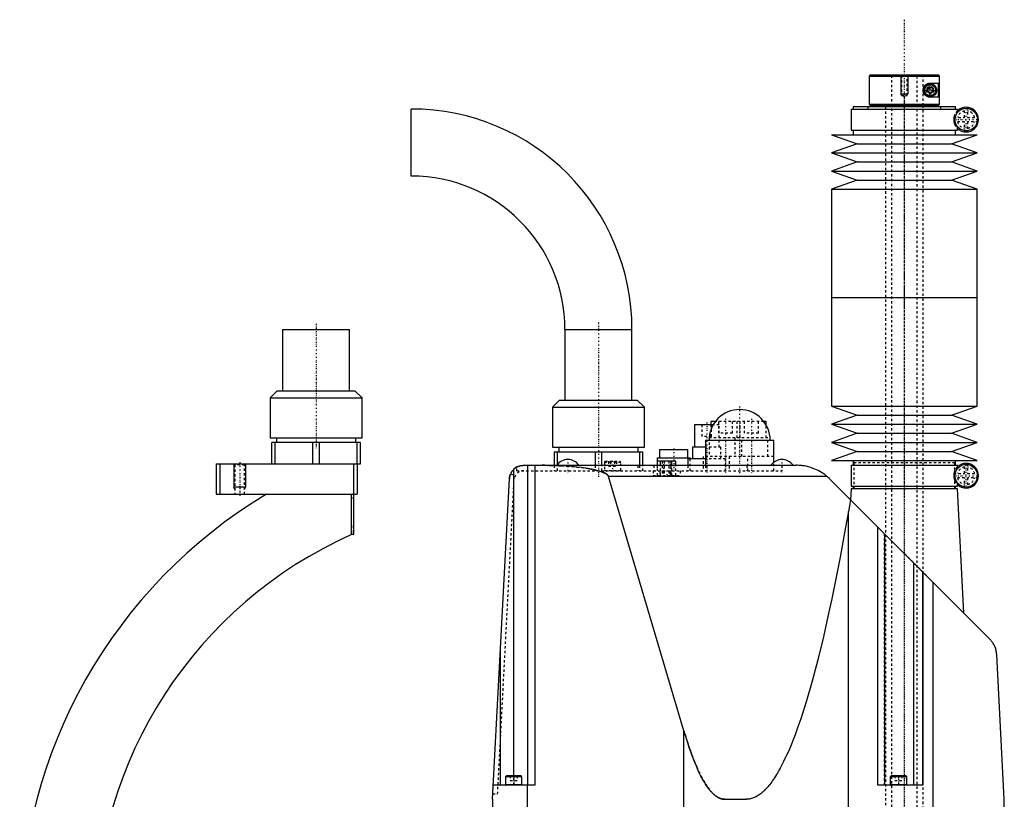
# Model space of a CAD drawing. Extents: x -171 to 292, y -1 to 583.
# Tile 5 of 5: x -126 to 292, y 251 to 583. Entities that reach past the tile are written whole.
import ezdxf

# ---------------------------------------------------------------- set-up
doc = ezdxf.new("R2010")
doc.units = 0
doc.linetypes.add('CENTER', pattern=[1.5, 0.45, -0.5, 0.05, -0.5])
doc.linetypes.add('DASHED', pattern=[2, 1, -1])
for name, color, linetype in [('AM_0', 7, 'CONTINUOUS'), ('AM_10', 7, 'CONTINUOUS'), ('AM_3', 7, 'DASHED'), ('AM_7', 7, 'CENTER')]:
    doc.layers.add(name, color=color, linetype=linetype)

msp = doc.modelspace()

# ---------------------------------------------------------------- linework, layer by layer
at = {"layer": 'AM_0', "color": 7, "linetype": 'CONTINUOUS'}
for p, q in [((235.5, 559.5), (235, 559)), ((235, 559), (235, 547)), ((235, 559), (264.98, 559)), ((235.5, 559.5), (264.48, 559.5)), ((264.98, 559), (264.48, 559.5)), ((264.98, 547), (264.98, 559)), ((259.75, 553.72), (261, 554.44)), ((259.75, 552.28), (259.75, 553.72)), ((261, 556), (264.39, 556)), ((261, 554.44), (262.25, 553.72)), ((262.25, 553.72), (262.25, 552.28)), ((264.39, 556), (264.39, 550)), ((261, 551.56), (259.75, 552.28)), ((262.25, 552.28), (261, 551.56)), ((264.39, 550), (261, 550)), ((40.45, 516.5), (40.45, 545)), ((227.45, 545), (227.45, 536)), ((227.45, 545), (272.55, 545)), ((228.25, 546), (228.25, 545)), ((228.25, 546), (271.75, 546)), ((235, 547), (235.5, 546.5)), ((235, 547), (264.98, 547)), ((235.5, 546.5), (264.48, 546.5)), ((242, 546.5), (242, 546)), ((258, 546), (258, 546.5)), ((264.48, 546.5), (264.98, 547)), ((271.75, 545), (271.75, 546)), ((272.55, 543.56), (272.55, 545)), ((227.45, 536), (272.55, 536)), ((228.25, 536), (228.25, 534)), ((271.75, 534), (271.75, 536)), ((272.55, 536), (272.55, 537.44)), ((219, 534), (230, 530.15)), ((219, 534), (281, 534)), ((270, 530.15), (281, 534)), ((230, 530.15), (219, 526.31)), ((230, 530.15), (270, 530.15)), ((281, 526.31), (270, 530.15)), ((219, 526.31), (230, 522.47)), ((219, 526.31), (281, 526.31)), ((270, 522.47), (281, 526.31)), ((230, 522.47), (219, 518.62)), ((230, 522.47), (270, 522.47)), ((281, 518.62), (270, 522.47)), ((219, 518.62), (230, 514.77)), ((219, 518.62), (281, 518.62)), ((230, 514.77), (219, 510.93)), ((230, 514.77), (270, 514.77)), ((270, 514.77), (281, 518.62)), ((281, 510.93), (270, 514.77)), ((219, 510.93), (219, 464.79)), ((219, 510.93), (281, 510.93)), ((281, 464.79), (281, 510.93)), ((219, 464.79), (281, 464.79)), ((219, 464.79), (219, 418.65)), ((219, 464.79), (281, 464.79)), ((281, 418.65), (281, 464.79)), ((-14.25, 451.2), (-14.25, 425.2)), ((-14.25, 451.2), (14.25, 451.2)), ((14.25, 425.2), (14.25, 451.2)), ((105.75, 451.2), (105.75, 421.2)), ((105.75, 451.2), (134.25, 451.2)), ((134.25, 421.2), (134.25, 451.2)), ((-16.5, 425.2), (-19.5, 422.2)), ((-16.5, 425.2), (16.5, 425.2)), ((19.5, 422.2), (16.5, 425.2)), ((-19.5, 422.2), (-19.5, 405.2)), ((-19.5, 422.2), (19.5, 422.2)), ((19.5, 405.2), (19.5, 422.2)), ((103.5, 421.2), (100.5, 418.2)), ((103.5, 421.2), (136.5, 421.2)), ((139.5, 418.2), (136.5, 421.2)), ((219, 418.65), (230, 414.81)), ((219, 418.65), (281, 418.65)), ((270, 414.81), (281, 418.65)), ((100.5, 418.2), (100.5, 401.2)), ((100.5, 418.2), (139.5, 418.2)), ((139.5, 401.2), (139.5, 418.2)), ((230, 414.81), (219, 410.96)), ((230, 414.81), (270, 414.81)), ((281, 410.96), (270, 414.81)), ((160.75, 410.7), (160.75, 401.2)), ((168.74, 410.7), (160.75, 410.7)), ((167.75, 412.2), (167.75, 410.7)), ((169.75, 412.2), (167.75, 412.2)), ((191.25, 412.2), (190.25, 412.2)), ((191.25, 410.71), (191.25, 412.2)), ((219, 410.96), (230, 407.12)), ((219, 410.96), (281, 410.96)), ((270, 407.12), (281, 410.96)), ((230, 407.12), (219, 403.27)), ((230, 407.12), (270, 407.12)), ((281, 403.27), (270, 407.12)), ((-19.5, 405.2), (19.5, 405.2)), ((-18.85, 394.2), (-18.85, 403.2)), ((18.85, 403.2), (-18.85, 403.2)), ((-17.44, 394.2), (-17.44, 403.2)), ((-16.89, 405.2), (-16.89, 403.2)), ((-1.41, 394.2), (-1.41, 403.2)), ((1.41, 394.2), (1.41, 403.2)), ((16.89, 403.2), (16.89, 405.2)), ((17.44, 394.2), (17.44, 403.2)), ((18.85, 394.2), (18.85, 403.2)), ((165.5, 404.2), (165.5, 393.5)), ((165.5, 404.2), (194.5, 404.2)), ((194.5, 394.78), (194.5, 404.2)), ((219, 403.27), (230, 399.43)), ((219, 403.27), (281, 403.27)), ((270, 399.43), (281, 403.27)), ((100.5, 401.2), (139.5, 401.2)), ((101.15, 399.2), (138.85, 399.2)), ((101.15, 399.2), (101.15, 393.5)), ((102.56, 393.84), (102.56, 399.2)), ((103.1, 401.2), (103.1, 399.2)), ((118.59, 399.2), (118.59, 393.5)), ((121.41, 393.5), (121.41, 399.2)), ((136.9, 399.2), (136.9, 401.2)), ((137.44, 399.2), (137.44, 393.5)), ((138.85, 393.5), (138.85, 399.2)), ((146, 400.2), (146, 396.7)), ((146, 400.2), (158, 400.2)), ((158, 396.7), (158, 400.2)), ((160, 401.2), (160, 396.2)), ((165.5, 401.2), (160, 401.2)), ((230, 399.43), (219, 395.58)), ((230, 399.43), (270, 399.43)), ((281, 395.58), (270, 399.43)), ((-42.5, 394.2), (-42.5, 381.2)), ((-42.5, 394.2), (18.85, 394.2)), ((-41, 394.2), (-41, 381.2)), ((16, 364.2), (16, 394.2)), ((17.5, 394.2), (17.5, 381.2)), ((88.14, 393.5), (204.22, 393.5)), ((90, 257.5), (90, 393.5)), ((93, 393.5), (93, 257.5)), ((145, 396.7), (145, 393.5)), ((145, 396.7), (159, 396.7)), ((145.09, 393.5), (145.09, 395.3)), ((152.89, 395.3), (145.09, 395.3)), ((146.33, 393.5), (146.33, 395.3)), ((151.13, 393.5), (151.13, 395.3)), ((152.89, 393.5), (152.89, 395.3)), ((158, 396.2), (158, 393.5)), ((165.5, 396.2), (158, 396.2)), ((159, 396.2), (159, 396.7)), ((219, 395.58), (281, 395.58)), ((227.45, 393.58), (227.45, 384.58)), ((227.45, 393.58), (272.55, 393.58)), ((228.25, 395.58), (228.25, 393.58)), ((271.75, 393.58), (271.75, 395.58)), ((272.55, 392.14), (272.55, 393.58)), ((84, 261.5), (84, 391.85)), ((75, 251.5), (82.14, 387.81)), ((217.14, 388.76), (124.27, 388.76)), ((156.35, 280.58), (124.27, 388.76)), ((218.36, 387.64), (286.36, 319.57)), ((272.55, 384.58), (272.55, 386.02)), ((-42.5, 381.2), (17.5, 381.2)), ((15, 364.02), (15, 381.2)), ((227.43, 383.5), (227.18, 378.81)), ((272.57, 383.5), (227.43, 383.5)), ((227.45, 384.58), (272.55, 384.58)), ((228.25, 384.58), (228.25, 383.58)), ((228.25, 383.58), (271.75, 383.58)), ((228.5, 383.58), (228.5, 383.5)), ((271.5, 383.5), (271.5, 383.58)), ((271.75, 383.58), (271.75, 384.58)), ((275.34, 330.6), (272.57, 383.5)), ((227.09, 378.9), (226.23, 373.93)), ((226.23, 202.5), (226.23, 373.93)), ((15, 364.2), (16, 364.2)), ((238.69, 257.5), (238.69, 367.29)), ((241.69, 257.5), (241.69, 364.29)), ((254.07, 257.5), (254.07, 351.89)), ((257.81, 257.5), (257.81, 348.15)), ((257.91, 348.05), (257.91, 257.5)), ((262.3, 202.5), (262.3, 343.66)), ((78.31, 257.5), (78.31, 314.66)), ((292.5, 251.5), (289.28, 312.91)), ((156.35, 202.5), (156.35, 280.58)), ((80.9, 261.5), (80.5, 261.1)), ((80.5, 261.1), (80.5, 257.6)), ((87.5, 261.1), (80.5, 261.1)), ((87.1, 261.5), (80.9, 261.5)), ((87.5, 261.1), (87.1, 261.5)), ((87.5, 257.6), (87.5, 261.1)), ((244.4, 261.5), (244, 261.1)), ((244, 261.1), (244, 257.6)), ((251, 261.1), (244, 261.1)), ((250.6, 261.5), (244.4, 261.5)), ((251, 261.1), (250.6, 261.5)), ((251, 257.6), (251, 261.1)), ((93, 257.5), (75.31, 257.5)), ((87.5, 257.6), (80.5, 257.6)), ((89.87, 202.5), (89.87, 257.5)), ((257.91, 257.5), (238.69, 257.5)), ((251, 257.6), (244, 257.6)), ((75, 251.5), (75.86, 202.5)), ((173.73, 251.5), (182.83, 251.5)), ((291.64, 202.5), (292.5, 251.5))]:
    msp.add_line(p, q, dxfattribs=at)
for points in [[(261, 550, 0), (260.97, 550, 0), (260.9, 550, 0), (260.83, 550, 0), (260.8, 550.01, 0), (260.76, 550.01, 0), (260.69, 550.02, 0), (260.62, 550.02, 0), (260.55, 550.03, 0), (260.47, 550.05, 0), (260.4, 550.06, 0), (260.36, 550.07, 0), (260.33, 550.08, 0), (260.25, 550.09, 0), (260.18, 550.12, 0), (260.1, 550.14, 0), (260.03, 550.16, 0), (259.95, 550.19, 0), (259.92, 550.2, 0), (259.88, 550.22, 0), (259.8, 550.25, 0), (259.73, 550.28, 0), (259.69, 550.3, 0), (259.65, 550.32, 0), (259.58, 550.36, 0), (259.51, 550.4, 0), (259.47, 550.42, 0), (259.44, 550.44, 0), (259.36, 550.49, 0), (259.29, 550.53, 0), (259.22, 550.58, 0), (259.16, 550.63, 0), (259.09, 550.69, 0), (259.06, 550.72, 0), (259.02, 550.74, 0), (258.96, 550.8, 0), (258.89, 550.86, 0), (258.83, 550.93, 0), (258.77, 550.99, 0), (258.71, 551.06, 0), (258.69, 551.09, 0), (258.66, 551.13, 0), (258.6, 551.2, 0), (258.55, 551.27, 0), (258.49, 551.35, 0), (258.44, 551.43, 0), (258.39, 551.52, 0), (258.37, 551.56, 0), (258.34, 551.6, 0), (258.3, 551.69, 0), (258.26, 551.78, 0), (258.22, 551.87, 0), (258.18, 551.97, 0), (258.15, 552.06, 0), (258.13, 552.11, 0), (258.12, 552.16, 0), (258.09, 552.26, 0), (258.07, 552.36, 0), (258.05, 552.45, 0), (258.03, 552.55, 0), (258.02, 552.65, 0), (258.01, 552.7, 0), (258.01, 552.75, 0), (258, 552.85, 0), (258, 552.95, 0), (258, 553, 0), (258, 553.05, 0), (258, 553.15, 0), (258.01, 553.25, 0), (258.01, 553.3, 0), (258.02, 553.35, 0), (258.03, 553.45, 0), (258.05, 553.55, 0), (258.07, 553.64, 0), (258.09, 553.74, 0), (258.12, 553.84, 0), (258.13, 553.89, 0), (258.15, 553.94, 0), (258.18, 554.03, 0), (258.22, 554.13, 0), (258.26, 554.22, 0), (258.3, 554.31, 0), (258.34, 554.4, 0), (258.37, 554.44, 0), (258.39, 554.48, 0), (258.44, 554.57, 0), (258.49, 554.65, 0), (258.55, 554.73, 0), (258.6, 554.8, 0), (258.66, 554.87, 0), (258.69, 554.91, 0), (258.71, 554.94, 0), (258.77, 555.01, 0), (258.83, 555.07, 0), (258.89, 555.14, 0), (258.96, 555.2, 0), (259.02, 555.26, 0), (259.06, 555.28, 0), (259.09, 555.31, 0), (259.16, 555.37, 0), (259.22, 555.42, 0), (259.29, 555.47, 0), (259.36, 555.51, 0), (259.44, 555.56, 0), (259.47, 555.58, 0), (259.51, 555.6, 0), (259.58, 555.64, 0), (259.65, 555.68, 0), (259.69, 555.7, 0), (259.73, 555.72, 0), (259.8, 555.75, 0), (259.88, 555.78, 0), (259.92, 555.8, 0), (259.95, 555.81, 0), (260.03, 555.84, 0), (260.1, 555.86, 0), (260.18, 555.88, 0), (260.25, 555.91, 0), (260.33, 555.92, 0), (260.36, 555.93, 0), (260.4, 555.94, 0), (260.47, 555.95, 0), (260.55, 555.97, 0), (260.62, 555.98, 0), (260.69, 555.98, 0), (260.76, 555.99, 0), (260.8, 555.99, 0), (260.83, 556, 0), (260.9, 556, 0), (260.97, 556, 0), (261, 556, 0)], [(84, 391.85, 0), (84.1, 391.94, 0), (84.3, 392.12, 0), (84.51, 392.28, 0), (84.62, 392.36, 0), (84.73, 392.44, 0), (84.95, 392.59, 0), (85.18, 392.72, 0), (85.42, 392.85, 0), (85.67, 392.97, 0), (85.92, 393.08, 0), (86.05, 393.13, 0), (86.18, 393.17, 0), (86.43, 393.25, 0), (86.69, 393.32, 0), (86.93, 393.38, 0), (87.17, 393.42, 0), (87.4, 393.46, 0), (87.51, 393.47, 0), (87.62, 393.48, 0), (87.83, 393.49, 0), (88.04, 393.5, 0), (88.14, 393.5, 0)], [(86.62, 393.31, 0), (86.66, 393.32, 0), (86.75, 393.34, 0), (86.83, 393.36, 0), (86.87, 393.37, 0), (86.91, 393.37, 0), (87, 393.39, 0), (87.08, 393.41, 0), (87.16, 393.42, 0), (87.25, 393.43, 0), (87.33, 393.45, 0), (87.37, 393.45, 0), (87.42, 393.46, 0), (87.5, 393.47, 0), (87.58, 393.47, 0), (87.67, 393.48, 0), (87.75, 393.49, 0), (87.84, 393.49, 0), (87.88, 393.49, 0), (87.92, 393.5, 0), (88.01, 393.5, 0), (88.09, 393.5, 0), (88.14, 393.5, 0)], [(124.27, 388.76, 0), (124.27, 388.77, 0), (124.27, 388.78, 0), (124.26, 388.79, 0), (124.26, 388.8, 0), (124.26, 388.8, 0), (124.26, 388.81, 0), (124.25, 388.83, 0), (124.24, 388.87, 0), (124.2, 388.94, 0), (124.19, 388.97, 0), (124.17, 389.01, 0), (124.12, 389.08, 0), (124.07, 389.15, 0), (124.02, 389.22, 0), (123.96, 389.29, 0), (123.9, 389.36, 0), (123.86, 389.39, 0), (123.82, 389.42, 0), (123.75, 389.49, 0), (123.67, 389.56, 0), (123.58, 389.63, 0), (123.49, 389.7, 0), (123.39, 389.77, 0), (123.34, 389.8, 0), (123.28, 389.84, 0), (123.18, 389.9, 0), (123.06, 389.97, 0), (123, 390, 0), (122.94, 390.04, 0), (122.82, 390.1, 0), (122.69, 390.17, 0), (122.62, 390.2, 0), (122.55, 390.24, 0), (122.41, 390.3, 0), (122.26, 390.37, 0), (122.11, 390.43, 0), (121.96, 390.5, 0), (121.8, 390.56, 0), (121.71, 390.59, 0), (121.63, 390.63, 0), (121.46, 390.69, 0), (121.28, 390.75, 0), (120.62, 390.97, 0), (119.36, 391.33, 0), (117.93, 391.66, 0), (116.34, 391.98, 0), (115.5, 392.13, 0), (114.61, 392.27, 0), (112.75, 392.53, 0), (110.77, 392.77, 0), (108.68, 392.97, 0), (106.51, 393.14, 0), (104.25, 393.28, 0), (103.11, 393.34, 0), (101.94, 393.39, 0), (99.59, 393.46, 0), (97.22, 393.5, 0), (96.02, 393.5, 0)], [(217.14, 388.76, 0), (217.09, 388.81, 0), (216.98, 388.9, 0), (216.87, 388.98, 0), (216.82, 389.03, 0), (216.76, 389.07, 0), (216.65, 389.16, 0), (216.55, 389.25, 0), (216.16, 389.54, 0), (215.48, 390.03, 0), (215.13, 390.26, 0), (214.79, 390.48, 0), (214.1, 390.89, 0), (213.42, 391.26, 0), (212.74, 391.59, 0), (212.03, 391.91, 0), (211.31, 392.2, 0), (210.94, 392.33, 0), (210.57, 392.46, 0), (209.83, 392.7, 0), (209.07, 392.9, 0), (208.31, 393.08, 0), (207.55, 393.22, 0), (206.79, 393.33, 0), (206.41, 393.38, 0), (206.04, 393.42, 0), (205.3, 393.47, 0), (204.57, 393.5, 0), (204.22, 393.5, 0)], [(82.14, 387.81, 0), (82.15, 387.87, 0), (82.15, 387.98, 0), (82.16, 388.08, 0), (82.17, 388.14, 0), (82.18, 388.19, 0), (82.19, 388.3, 0), (82.2, 388.41, 0), (82.22, 388.51, 0), (82.24, 388.62, 0), (82.26, 388.73, 0), (82.27, 388.78, 0), (82.29, 388.83, 0), (82.31, 388.94, 0), (82.34, 389.04, 0), (82.37, 389.15, 0), (82.4, 389.25, 0), (82.43, 389.36, 0), (82.45, 389.41, 0), (82.46, 389.46, 0), (82.5, 389.56, 0), (82.54, 389.66, 0), (82.56, 389.71, 0)], [(85.33, 392.8, 0), (85.36, 392.82, 0), (85.43, 392.86, 0), (85.5, 392.89, 0), (85.54, 392.91, 0), (85.57, 392.92, 0), (85.64, 392.96, 0), (85.71, 392.99, 0), (85.78, 393.02, 0), (85.85, 393.05, 0), (85.93, 393.08, 0), (85.96, 393.09, 0), (86, 393.11, 0), (86.07, 393.13, 0), (86.14, 393.16, 0), (86.22, 393.18, 0), (86.29, 393.21, 0), (86.36, 393.23, 0), (86.4, 393.24, 0), (86.44, 393.25, 0), (86.51, 393.28, 0), (86.59, 393.3, 0), (86.62, 393.31, 0)], [(218.36, 387.64, 0), (218.17, 387.83, 0), (217.76, 388.21, 0), (217.35, 388.58, 0), (217.14, 388.76, 0)], [(226.23, 373.93, 0), (225.06, 367.27, 0), (222.71, 354.49, 0), (220.34, 342.45, 0), (219.16, 336.71, 0), (217.97, 331.15, 0), (215.59, 320.58, 0), (213.2, 310.76, 0), (210.8, 301.69, 0), (208.39, 293.36, 0), (205.98, 285.78, 0), (204.77, 282.27, 0), (203.56, 278.95, 0), (201.13, 272.88, 0), (198.7, 267.57, 0), (197.28, 264.81, 0), (196.87, 264.07, 0), (196.47, 263.36, 0), (196.27, 263.01, 0), (196.06, 262.66, 0), (195.66, 261.98, 0), (195.25, 261.33, 0), (194.84, 260.7, 0), (194.44, 260.08, 0), (194.03, 259.49, 0), (193.83, 259.2, 0), (193.62, 258.92, 0), (193.22, 258.37, 0), (192.81, 257.84, 0), (192.4, 257.34, 0), (192, 256.85, 0), (191.59, 256.39, 0), (191.39, 256.16, 0), (191.18, 255.94, 0), (190.78, 255.52, 0), (190.37, 255.12, 0), (190.17, 254.92, 0), (189.96, 254.74, 0), (189.55, 254.38, 0), (189.15, 254.04, 0), (188.94, 253.88, 0), (188.74, 253.72, 0), (188.33, 253.43, 0), (187.93, 253.15, 0), (187.52, 252.9, 0), (187.11, 252.67, 0), (186.7, 252.45, 0), (186.5, 252.36, 0), (186.3, 252.26, 0), (185.89, 252.09, 0), (185.48, 251.95, 0), (185.07, 251.82, 0), (184.66, 251.71, 0), (184.26, 251.63, 0), (184.05, 251.6, 0), (183.85, 251.57, 0), (183.44, 251.52, 0), (183.03, 251.5, 0), (182.83, 251.5, 0)], [(289.28, 312.91, 0), (289.28, 312.96, 0), (289.28, 313.04, 0), (289.27, 313.13, 0), (289.27, 313.17, 0), (289.26, 313.21, 0), (289.26, 313.29, 0), (289.25, 313.38, 0), (289.24, 313.46, 0), (289.24, 313.54, 0), (289.23, 313.62, 0), (289.22, 313.66, 0), (289.22, 313.7, 0), (289.21, 313.78, 0), (289.2, 313.86, 0), (289.19, 313.94, 0), (289.17, 314.02, 0), (289.16, 314.09, 0), (289.16, 314.13, 0), (289.15, 314.17, 0), (289.14, 314.25, 0), (289.12, 314.32, 0), (289.12, 314.36, 0), (289.11, 314.4, 0), (289.09, 314.47, 0), (289.08, 314.55, 0), (289.07, 314.59, 0), (289.06, 314.62, 0), (289.05, 314.7, 0), (289.03, 314.77, 0), (289.01, 314.85, 0), (288.99, 314.92, 0), (288.97, 314.99, 0), (288.97, 315.03, 0), (288.96, 315.06, 0), (288.94, 315.13, 0), (288.92, 315.2, 0), (288.84, 315.45, 0), (288.71, 315.86, 0), (288.56, 316.26, 0), (288.39, 316.64, 0), (288.31, 316.83, 0), (288.22, 317.01, 0), (288.03, 317.36, 0), (287.83, 317.7, 0), (287.62, 318.03, 0), (287.41, 318.34, 0), (287.19, 318.63, 0), (287.08, 318.77, 0), (286.97, 318.91, 0), (286.73, 319.18, 0), (286.49, 319.44, 0), (286.36, 319.57, 0)], [(173.73, 251.5, 0), (173.65, 251.5, 0), (173.49, 251.51, 0), (173.33, 251.52, 0), (173.24, 251.52, 0), (173.16, 251.53, 0), (173, 251.55, 0), (172.84, 251.58, 0), (172.68, 251.61, 0), (172.52, 251.64, 0), (172.36, 251.68, 0), (172.27, 251.7, 0), (172.19, 251.73, 0), (172.03, 251.78, 0), (171.87, 251.83, 0), (171.71, 251.89, 0), (171.55, 251.96, 0), (171.38, 252.03, 0), (171.3, 252.06, 0), (171.22, 252.1, 0), (171.06, 252.18, 0), (170.9, 252.27, 0), (170.82, 252.31, 0), (170.74, 252.36, 0), (170.58, 252.45, 0), (170.41, 252.55, 0), (170.33, 252.6, 0), (170.25, 252.66, 0), (170.09, 252.77, 0), (169.93, 252.88, 0), (169.77, 253, 0), (169.61, 253.13, 0), (169.44, 253.26, 0), (169.36, 253.32, 0), (169.28, 253.39, 0), (169.12, 253.53, 0), (168.96, 253.68, 0), (168.8, 253.82, 0), (168.64, 253.98, 0), (168.48, 254.14, 0), (168.39, 254.22, 0), (168.31, 254.3, 0), (168.15, 254.47, 0), (167.99, 254.65, 0), (167.83, 254.83, 0), (167.67, 255.01, 0), (167.51, 255.2, 0), (167.43, 255.3, 0), (167.35, 255.4, 0), (167.18, 255.6, 0), (167.02, 255.8, 0), (166.46, 256.56, 0), (165.49, 258, 0), (165.01, 258.78, 0), (164.52, 259.62, 0), (163.56, 261.41, 0), (162.59, 263.39, 0), (161.63, 265.54, 0), (160.67, 267.88, 0), (159.7, 270.39, 0), (159.22, 271.71, 0), (158.74, 273.08, 0), (157.78, 275.95, 0), (156.83, 278.99, 0), (156.35, 280.58, 0)], [(182.83, 251.5, 0), (182.9, 251.5, 0)]]:
    msp.add_polyline3d(points, dxfattribs=at)
for centre, radius in [((261, 553), 2.75), ((261, 553), 2.35), ((276.25, 540.5), 4.8), ((276.25, 389.08), 4.8)]:
    msp.add_circle(centre, radius, dxfattribs=at)
for centre, radius, start, end in [((40.45, 451.2), 93.8, 0, 90), ((276.25, 540.5), 5.25, 225.1897, 134.8103), ((40.45, 451.2), 65.3, 0, 90), ((180, 404.2), 13, 0, 180), ((107, 390.33), 5.66, 34.0607, 145.9393), ((198, 390.33), 5.66, 34.0607, 145.9393), ((276.25, 389.08), 5.25, 225.1897, 134.8103), ((88.14, 387.5), 6, 117.8941, 177), ((90, 196), 216, 120.9733, 180), ((90, 196), 184, 114.0547, 180), ((80.6, 257.6), 0.1, 180, 270), ((87.4, 257.6), 0.1, 270, 0), ((244.1, 257.6), 0.1, 180, 270), ((250.9, 257.6), 0.1, 270, 0)]:
    msp.add_arc(centre, radius, start, end, dxfattribs=at)
at = {"layer": 'AM_10', "color": 7, "linetype": 'CONTINUOUS'}
for p, q in [((248.5, 559.5), (248.5, 551.5)), ((251.5, 559.5), (251.5, 551.5)), ((248.77, 551.03), (248.5, 551.5)), ((248.5, 551.5), (251.5, 551.5)), ((251.23, 551.03), (251.5, 551.5)), ((-35, 394.2), (-35, 384.2)), ((-30, 394.2), (-30, 384.2)), ((-30, 384.2), (-35, 384.2)), ((-34.57, 383.2), (-35, 384.2)), ((-30.43, 383.2), (-30, 384.2))]:
    msp.add_line(p, q, dxfattribs=at)
msp.add_arc((261, 553), 0.974, 75, 15, dxfattribs=at)
at = {"layer": 'AM_3', "color": 6, "linetype": 'DASHED'}
for p, q in [((244.25, 559.5), (244.5, 559.25)), ((244.5, 559.25), (244.5, 90)), ((244.5, 559.25), (255.5, 559.25)), ((248.5, 559.5), (248.77, 559.23)), ((248.77, 559.23), (248.77, 550.75)), ((248.77, 559.23), (251.23, 559.23)), ((251.23, 559.23), (251.5, 559.5)), ((251.23, 550.75), (251.23, 559.23)), ((255.5, 559.25), (255.75, 559.5)), ((255.5, 90), (255.5, 559.25)), ((257.96, 546.5), (257.96, 559.5)), ((258, 546.5), (258, 559.5)), ((248.77, 550.75), (250, 550.42)), ((248.77, 550.75), (251.23, 550.75)), ((250, 550.42), (251.23, 550.75)), ((234.5, 546), (234.5, 545)), ((242, 546), (242, 133.5)), ((258, 133.5), (258, 546)), ((265.5, 545), (265.5, 546)), ((275.65, 541.4), (275.65, 545.72)), ((276.85, 545.72), (276.85, 541.4)), ((271.08, 541.4), (275.65, 541.4)), ((271.44, 538.41), (271.44, 542.59)), ((276.85, 541.4), (281.42, 541.4)), ((275.65, 539.6), (271.08, 539.6)), ((275.65, 535.28), (275.65, 539.6)), ((281.42, 539.6), (276.85, 539.6)), ((276.85, 539.6), (276.85, 535.28)), ((164, 410.7), (164, 405.7)), ((167.75, 410.7), (167.75, 405.2)), ((168, 405.7), (168, 410.7)), ((171.25, 410.7), (168.74, 410.7)), ((190.25, 412.2), (169.75, 412.2)), ((171, 412.2), (171, 407.2)), ((171.25, 401.2), (171.25, 410.7)), ((177, 407.2), (177, 412.2)), ((178.75, 412.2), (178.75, 405.2)), ((180.25, 405.2), (180.25, 412.2)), ((182, 412.2), (182, 407.2)), ((188, 407.2), (188, 412.2)), ((191.25, 405.2), (191.25, 410.71)), ((177, 407.2), (171, 407.2)), ((188, 407.2), (182, 407.2)), ((168, 405.7), (164, 405.7)), ((167, 405.2), (167, 397.2)), ((192, 405.2), (167, 405.2)), ((178, 405.2), (178, 397.2)), ((181, 397.2), (181, 405.2)), ((192, 397.2), (192, 405.2)), ((172, 401.2), (165.5, 401.2)), ((172, 396.2), (172, 401.2)), ((-35, 394.2), (-34.57, 393.77)), ((-34.57, 393.77), (-34.57, 381.2)), ((-30.43, 393.77), (-34.57, 393.77)), ((-30.43, 393.77), (-30, 394.2)), ((-30.43, 381.2), (-30.43, 393.77)), ((101.15, 393.5), (101.15, 391.2)), ((102.56, 391.2), (102.56, 393.84)), ((118.59, 393.5), (118.59, 391.2)), ((121.41, 391.2), (121.41, 393.5)), ((122.9, 395.2), (122.5, 394.8)), ((122.5, 394.8), (122.5, 391.3)), ((122.5, 394.8), (129.5, 394.8)), ((122.9, 395.2), (129.1, 395.2)), ((124.27, 395.2), (124.27, 393.2)), ((125.13, 395.2), (125.13, 393.2)), ((126.87, 395.2), (126.87, 393.2)), ((127.73, 395.2), (127.73, 393.2)), ((129.5, 394.8), (129.1, 395.2)), ((129.5, 391.3), (129.5, 394.8)), ((136.69, 393.5), (136.69, 391.2)), ((137.44, 393.5), (137.44, 391.2)), ((138.85, 391.2), (138.85, 393.5)), ((143.53, 393.5), (143.53, 391.2)), ((145, 393.5), (145, 391.2)), ((145.09, 389.2), (145.09, 393.5)), ((146.32, 389.2), (146.32, 395.3)), ((146.33, 389.2), (146.33, 393.5)), ((147.08, 395.3), (147.08, 390.3)), ((148.08, 390.3), (148.08, 395.3)), ((149.92, 395.3), (149.92, 390.3)), ((150.92, 390.3), (150.92, 395.3)), ((151.12, 389.2), (151.12, 395.3)), ((151.13, 389.2), (151.13, 393.5)), ((152.89, 389.2), (152.89, 393.5)), ((158, 393.5), (158, 391.2)), ((159, 391.2), (159, 396.2)), ((164.5, 397.2), (164.5, 391.2)), ((194.5, 397.2), (164.5, 397.2)), ((174, 396.2), (165.5, 396.2)), ((165.5, 393.5), (165.5, 391.2)), ((174, 391.2), (174, 396.2)), ((175.5, 397.2), (175.5, 391.2)), ((183, 393.5), (183, 391.2)), ((183.5, 391.2), (183.5, 397.2)), ((194.5, 391.2), (194.5, 394.78)), ((198, 393.5), (198, 391.2)), ((228.5, 394.5), (228.5, 383.58)), ((271.5, 394.5), (228.5, 394.5)), ((271.5, 383.58), (271.5, 394.5)), ((275.65, 389.98), (275.65, 394.3)), ((276.85, 394.3), (276.85, 389.98)), ((77.14, 253.75), (84.26, 389.62)), ((82.56, 389.71), (84.26, 389.62)), ((85.33, 391.2), (85.33, 392.8)), ((85.33, 391.2), (198, 391.2)), ((122.5, 391.3), (129.5, 391.3)), ((124.27, 393.2), (127.73, 393.2)), ((143.3, 391.2), (143.3, 389.2)), ((146.11, 391.2), (146.11, 389.2)), ((147.08, 390.3), (148.08, 390.3)), ((147.45, 391.2), (147.45, 389.2)), ((149.92, 390.3), (150.92, 390.3)), ((150.55, 389.2), (150.55, 391.2)), ((150.71, 391.2), (150.71, 389.2)), ((154.7, 391.2), (154.7, 389.2)), ((271.08, 389.98), (275.65, 389.98)), ((271.44, 386.99), (271.44, 391.17)), ((276.85, 389.98), (281.42, 389.98)), ((84.2, 387.41), (84.14, 387.41)), ((143.3, 389.2), (154.7, 389.2)), ((275.65, 388.18), (271.08, 388.18)), ((275.65, 383.86), (275.65, 388.18)), ((281.42, 388.18), (276.85, 388.18)), ((276.85, 388.18), (276.85, 383.86)), ((-21.16, 381.2), (15, 381.2)), ((15, 367.85), (15, 364.2)), ((241.5, 364.48), (241.5, 257.5)), ((241.6, 257.5), (241.6, 364.38)), ((241.69, 364.29), (262.3, 343.66)), ((82.5, 261.5), (82.5, 259.5)), ((82.5, 259.5), (85.5, 259.5)), ((84, 257.5), (84, 261.5)), ((85.5, 261.5), (85.5, 259.5)), ((246, 261.5), (246, 259.5)), ((246, 259.5), (249, 259.5)), ((247.5, 261.5), (247.5, 259.5)), ((249, 261.5), (249, 259.5)), ((75.12, 253.85), (77.14, 253.75))]:
    msp.add_line(p, q, dxfattribs=at)
for points in [[(271.44, 542.59, 0), (271.4, 542.51, 0), (271.36, 542.4, 0), (271.35, 542.37, 0), (271.33, 542.34, 0), (271.33, 542.32, 0), (271.32, 542.31, 0), (271.31, 542.28, 0), (271.3, 542.24, 0), (271.29, 542.21, 0), (271.28, 542.18, 0), (271.26, 542.15, 0), (271.26, 542.13, 0), (271.25, 542.11, 0), (271.24, 542.08, 0), (271.23, 542.04, 0), (271.23, 542.03, 0), (271.22, 542.01, 0), (271.21, 541.97, 0), (271.2, 541.94, 0), (271.2, 541.92, 0), (271.19, 541.9, 0), (271.18, 541.87, 0), (271.17, 541.83, 0), (271.16, 541.79, 0), (271.15, 541.76, 0), (271.14, 541.72, 0), (271.14, 541.7, 0), (271.13, 541.68, 0), (271.13, 541.64, 0), (271.12, 541.6, 0), (271.11, 541.56, 0), (271.1, 541.52, 0), (271.09, 541.48, 0), (271.09, 541.46, 0), (271.08, 541.44, 0), (271.08, 541.4, 0), (271.07, 541.35, 0), (271.06, 541.31, 0), (271.06, 541.26, 0), (271.05, 541.22, 0), (271.05, 541.2, 0), (271.04, 541.17, 0), (271.04, 541.13, 0), (271.03, 541.08, 0), (271.03, 541.03, 0), (271.02, 540.99, 0), (271.02, 540.94, 0), (271.02, 540.92, 0), (271.01, 540.89, 0), (271.01, 540.85, 0), (271.01, 540.8, 0), (271.01, 540.75, 0), (271, 540.71, 0), (271, 540.66, 0), (271, 540.64, 0), (271, 540.61, 0), (271, 540.57, 0), (271, 540.52, 0), (271, 540.5, 0), (271, 540.48, 0), (271, 540.43, 0), (271, 540.39, 0), (271, 540.36, 0), (271, 540.34, 0), (271, 540.29, 0), (271.01, 540.25, 0), (271.01, 540.2, 0), (271.01, 540.15, 0), (271.01, 540.11, 0), (271.02, 540.08, 0), (271.02, 540.06, 0), (271.02, 540.01, 0), (271.03, 539.97, 0), (271.03, 539.92, 0), (271.04, 539.87, 0), (271.04, 539.83, 0), (271.05, 539.8, 0), (271.05, 539.78, 0), (271.06, 539.74, 0), (271.06, 539.69, 0), (271.07, 539.65, 0), (271.08, 539.6, 0), (271.08, 539.56, 0), (271.09, 539.54, 0), (271.09, 539.52, 0), (271.1, 539.48, 0), (271.11, 539.44, 0), (271.12, 539.4, 0), (271.13, 539.36, 0), (271.13, 539.32, 0), (271.14, 539.3, 0), (271.14, 539.28, 0), (271.15, 539.24, 0), (271.16, 539.21, 0), (271.17, 539.17, 0), (271.18, 539.13, 0), (271.19, 539.1, 0), (271.2, 539.08, 0), (271.2, 539.06, 0), (271.21, 539.03, 0), (271.22, 538.99, 0), (271.23, 538.97, 0), (271.23, 538.96, 0), (271.24, 538.92, 0), (271.25, 538.89, 0), (271.26, 538.87, 0), (271.26, 538.85, 0), (271.28, 538.82, 0), (271.29, 538.79, 0), (271.3, 538.76, 0), (271.31, 538.72, 0), (271.32, 538.69, 0), (271.33, 538.68, 0), (271.33, 538.66, 0), (271.35, 538.63, 0), (271.36, 538.6, 0), (271.4, 538.49, 0), (271.44, 538.41, 0)], [(272.55, 543.56, 0), (272.55, 543.55, 0), (272.51, 543.51, 0), (272.47, 543.45, 0), (272.45, 543.44, 0), (272.44, 543.42, 0), (272.43, 543.41, 0), (272.42, 543.4, 0), (272.4, 543.37, 0), (272.39, 543.35, 0), (272.38, 543.34, 0), (272.37, 543.32, 0), (272.35, 543.29, 0), (272.33, 543.26, 0), (272.31, 543.25, 0), (272.3, 543.23, 0), (272.28, 543.2, 0), (272.26, 543.16, 0), (272.23, 543.12, 0), (272.21, 543.09, 0), (272.18, 543.04, 0), (272.17, 543.02, 0), (272.15, 543, 0), (272.12, 542.95, 0), (272.1, 542.9, 0), (272.07, 542.85, 0), (272.04, 542.8, 0), (272.01, 542.74, 0), (271.99, 542.72, 0), (271.98, 542.69, 0), (271.95, 542.62, 0), (271.91, 542.56, 0), (271.88, 542.49, 0), (271.85, 542.42, 0), (271.82, 542.35, 0), (271.8, 542.31, 0), (271.79, 542.27, 0), (271.76, 542.19, 0), (271.72, 542.1, 0), (271.69, 542.01, 0), (271.66, 541.91, 0), (271.63, 541.81, 0), (271.62, 541.75, 0), (271.6, 541.7, 0), (271.57, 541.58, 0), (271.56, 541.5, 0), (271.55, 541.48, 0), (271.55, 541.46, 0), (271.54, 541.45, 0), (271.54, 541.44, 0), (271.54, 541.42, 0), (271.53, 541.39, 0), (271.53, 541.37, 0), (271.53, 541.35, 0), (271.52, 541.33, 0), (271.52, 541.32, 0), (271.52, 541.3, 0), (271.51, 541.28, 0), (271.51, 541.26, 0), (271.51, 541.23, 0), (271.5, 541.21, 0), (271.5, 541.19, 0), (271.5, 541.17, 0), (271.5, 541.16, 0), (271.49, 541.14, 0), (271.49, 541.11, 0), (271.49, 541.09, 0), (271.48, 541.07, 0), (271.48, 541.04, 0), (271.48, 541.03, 0), (271.48, 541.02, 0), (271.48, 540.99, 0), (271.47, 540.97, 0), (271.47, 540.95, 0), (271.47, 540.94, 0), (271.47, 540.92, 0), (271.47, 540.89, 0), (271.46, 540.88, 0), (271.46, 540.87, 0), (271.46, 540.84, 0), (271.46, 540.82, 0), (271.46, 540.79, 0), (271.46, 540.77, 0), (271.46, 540.74, 0), (271.46, 540.73, 0), (271.45, 540.71, 0), (271.45, 540.69, 0), (271.45, 540.66, 0), (271.45, 540.64, 0), (271.45, 540.61, 0), (271.45, 540.59, 0), (271.45, 540.58, 0), (271.45, 540.56, 0), (271.45, 540.54, 0), (271.45, 540.51, 0), (271.45, 540.5, 0), (271.45, 540.49, 0), (271.45, 540.46, 0), (271.45, 540.44, 0), (271.45, 540.42, 0), (271.45, 540.41, 0), (271.45, 540.39, 0), (271.45, 540.36, 0), (271.45, 540.34, 0), (271.45, 540.31, 0), (271.45, 540.29, 0), (271.46, 540.27, 0), (271.46, 540.26, 0), (271.46, 540.23, 0), (271.46, 540.21, 0), (271.46, 540.18, 0), (271.46, 540.16, 0), (271.46, 540.13, 0), (271.46, 540.12, 0), (271.47, 540.11, 0), (271.47, 540.08, 0), (271.47, 540.06, 0), (271.47, 540.05, 0), (271.47, 540.03, 0), (271.48, 540.01, 0), (271.48, 539.98, 0), (271.48, 539.97, 0), (271.48, 539.96, 0), (271.48, 539.93, 0), (271.49, 539.91, 0), (271.49, 539.89, 0), (271.49, 539.86, 0), (271.5, 539.84, 0), (271.5, 539.83, 0), (271.5, 539.81, 0), (271.5, 539.79, 0), (271.51, 539.77, 0), (271.51, 539.74, 0), (271.51, 539.72, 0), (271.52, 539.7, 0), (271.52, 539.68, 0), (271.52, 539.67, 0), (271.53, 539.65, 0), (271.53, 539.63, 0), (271.53, 539.61, 0), (271.54, 539.58, 0), (271.54, 539.56, 0), (271.54, 539.55, 0), (271.55, 539.54, 0), (271.55, 539.52, 0), (271.56, 539.5, 0), (271.57, 539.42, 0), (271.6, 539.3, 0), (271.62, 539.25, 0), (271.63, 539.19, 0), (271.66, 539.09, 0), (271.69, 538.99, 0), (271.72, 538.9, 0), (271.76, 538.81, 0), (271.79, 538.73, 0), (271.8, 538.69, 0), (271.82, 538.65, 0), (271.85, 538.58, 0), (271.88, 538.51, 0), (271.91, 538.44, 0), (271.95, 538.38, 0), (271.98, 538.31, 0), (271.99, 538.28, 0), (272.01, 538.26, 0), (272.04, 538.2, 0), (272.07, 538.15, 0), (272.1, 538.1, 0), (272.12, 538.05, 0), (272.15, 538, 0), (272.17, 537.98, 0), (272.18, 537.96, 0), (272.21, 537.91, 0), (272.23, 537.88, 0), (272.26, 537.84, 0), (272.28, 537.8, 0), (272.3, 537.77, 0), (272.31, 537.75, 0), (272.33, 537.74, 0), (272.35, 537.71, 0), (272.37, 537.68, 0), (272.38, 537.66, 0), (272.39, 537.65, 0), (272.4, 537.63, 0), (272.42, 537.6, 0), (272.43, 537.59, 0), (272.44, 537.58, 0), (272.45, 537.56, 0), (272.47, 537.55, 0), (272.51, 537.49, 0), (272.55, 537.45, 0), (272.55, 537.44, 0)], [(96.02, 393.5, 0), (97.22, 393.5, 0), (99.59, 393.46, 0), (101.94, 393.39, 0), (103.11, 393.34, 0), (104.25, 393.28, 0), (106.51, 393.14, 0), (108.68, 392.97, 0), (110.77, 392.77, 0), (112.75, 392.53, 0), (114.61, 392.27, 0), (115.5, 392.13, 0), (116.34, 391.98, 0), (117.93, 391.66, 0), (119.36, 391.33, 0), (120.62, 390.97, 0), (121.28, 390.75, 0), (121.46, 390.69, 0), (121.63, 390.63, 0), (121.71, 390.59, 0), (121.8, 390.56, 0), (121.96, 390.5, 0), (122.11, 390.43, 0), (122.26, 390.37, 0), (122.41, 390.3, 0), (122.55, 390.24, 0), (122.62, 390.2, 0), (122.69, 390.17, 0), (122.82, 390.1, 0), (122.94, 390.04, 0), (123, 390, 0), (123.06, 389.97, 0), (123.18, 389.9, 0), (123.28, 389.84, 0), (123.34, 389.8, 0), (123.39, 389.77, 0), (123.49, 389.7, 0), (123.58, 389.63, 0), (123.67, 389.56, 0), (123.75, 389.49, 0), (123.82, 389.42, 0), (123.86, 389.39, 0), (123.9, 389.36, 0), (123.96, 389.29, 0), (124.02, 389.22, 0), (124.07, 389.15, 0), (124.12, 389.08, 0), (124.17, 389.01, 0), (124.19, 388.97, 0), (124.2, 388.94, 0), (124.24, 388.87, 0), (124.25, 388.83, 0), (124.26, 388.81, 0), (124.26, 388.8, 0), (124.26, 388.8, 0), (124.26, 388.79, 0), (124.27, 388.78, 0), (124.27, 388.77, 0), (124.27, 388.76, 0)], [(271.44, 391.17, 0), (271.4, 391.09, 0), (271.36, 390.98, 0), (271.35, 390.95, 0), (271.33, 390.92, 0), (271.33, 390.9, 0), (271.32, 390.89, 0), (271.31, 390.86, 0), (271.3, 390.82, 0), (271.29, 390.79, 0), (271.28, 390.76, 0), (271.26, 390.73, 0), (271.26, 390.71, 0), (271.25, 390.69, 0), (271.24, 390.66, 0), (271.23, 390.62, 0), (271.23, 390.61, 0), (271.22, 390.59, 0), (271.21, 390.55, 0), (271.2, 390.52, 0), (271.2, 390.5, 0), (271.19, 390.48, 0), (271.18, 390.45, 0), (271.17, 390.41, 0), (271.16, 390.37, 0), (271.15, 390.34, 0), (271.14, 390.3, 0), (271.14, 390.28, 0), (271.13, 390.26, 0), (271.13, 390.22, 0), (271.12, 390.18, 0), (271.11, 390.14, 0), (271.1, 390.1, 0), (271.09, 390.06, 0), (271.09, 390.04, 0), (271.08, 390.02, 0), (271.08, 389.98, 0), (271.07, 389.93, 0), (271.06, 389.89, 0), (271.06, 389.84, 0), (271.05, 389.8, 0), (271.05, 389.78, 0), (271.04, 389.75, 0), (271.04, 389.71, 0), (271.03, 389.66, 0), (271.03, 389.61, 0), (271.02, 389.57, 0), (271.02, 389.52, 0), (271.02, 389.5, 0), (271.01, 389.47, 0), (271.01, 389.43, 0), (271.01, 389.38, 0), (271.01, 389.33, 0), (271, 389.29, 0), (271, 389.24, 0), (271, 389.22, 0), (271, 389.19, 0), (271, 389.15, 0), (271, 389.1, 0), (271, 389.08, 0), (271, 389.06, 0), (271, 389.01, 0), (271, 388.97, 0), (271, 388.94, 0), (271, 388.92, 0), (271, 388.87, 0), (271.01, 388.83, 0), (271.01, 388.78, 0), (271.01, 388.73, 0), (271.01, 388.69, 0), (271.02, 388.66, 0), (271.02, 388.64, 0), (271.02, 388.59, 0), (271.03, 388.55, 0), (271.03, 388.5, 0), (271.04, 388.45, 0), (271.04, 388.41, 0), (271.05, 388.38, 0), (271.05, 388.36, 0), (271.06, 388.32, 0), (271.06, 388.27, 0), (271.07, 388.23, 0), (271.08, 388.18, 0), (271.08, 388.14, 0), (271.09, 388.12, 0), (271.09, 388.1, 0), (271.1, 388.06, 0), (271.11, 388.02, 0), (271.12, 387.98, 0), (271.13, 387.94, 0), (271.13, 387.9, 0), (271.14, 387.88, 0), (271.14, 387.86, 0), (271.15, 387.82, 0), (271.16, 387.79, 0), (271.17, 387.75, 0), (271.18, 387.71, 0), (271.19, 387.68, 0), (271.2, 387.66, 0), (271.2, 387.64, 0), (271.21, 387.61, 0), (271.22, 387.57, 0), (271.23, 387.55, 0), (271.23, 387.54, 0), (271.24, 387.5, 0), (271.25, 387.47, 0), (271.26, 387.45, 0), (271.26, 387.43, 0), (271.28, 387.4, 0), (271.29, 387.37, 0), (271.3, 387.34, 0), (271.31, 387.3, 0), (271.32, 387.27, 0), (271.33, 387.26, 0), (271.33, 387.24, 0), (271.35, 387.21, 0), (271.36, 387.18, 0), (271.4, 387.07, 0), (271.44, 386.99, 0)], [(272.55, 392.14, 0), (272.55, 392.13, 0), (272.51, 392.09, 0), (272.47, 392.03, 0), (272.45, 392.02, 0), (272.44, 392, 0), (272.43, 391.99, 0), (272.42, 391.98, 0), (272.4, 391.95, 0), (272.39, 391.93, 0), (272.38, 391.92, 0), (272.37, 391.9, 0), (272.35, 391.87, 0), (272.33, 391.84, 0), (272.31, 391.83, 0), (272.3, 391.81, 0), (272.28, 391.78, 0), (272.26, 391.74, 0), (272.23, 391.7, 0), (272.21, 391.67, 0), (272.18, 391.62, 0), (272.17, 391.6, 0), (272.15, 391.58, 0), (272.12, 391.53, 0), (272.1, 391.48, 0), (272.07, 391.43, 0), (272.04, 391.38, 0), (272.01, 391.32, 0), (271.99, 391.3, 0), (271.98, 391.27, 0), (271.95, 391.2, 0), (271.91, 391.14, 0), (271.88, 391.07, 0), (271.85, 391, 0), (271.82, 390.93, 0), (271.8, 390.89, 0), (271.79, 390.85, 0), (271.76, 390.77, 0), (271.72, 390.68, 0), (271.69, 390.59, 0), (271.66, 390.49, 0), (271.63, 390.39, 0), (271.62, 390.33, 0), (271.6, 390.28, 0), (271.57, 390.16, 0), (271.56, 390.08, 0), (271.55, 390.06, 0), (271.55, 390.04, 0), (271.54, 390.03, 0), (271.54, 390.02, 0), (271.54, 390, 0), (271.53, 389.97, 0), (271.53, 389.95, 0), (271.53, 389.93, 0), (271.52, 389.91, 0), (271.52, 389.9, 0), (271.52, 389.88, 0), (271.51, 389.86, 0), (271.51, 389.84, 0), (271.51, 389.81, 0), (271.5, 389.79, 0), (271.5, 389.77, 0), (271.5, 389.75, 0), (271.5, 389.74, 0), (271.49, 389.72, 0), (271.49, 389.69, 0), (271.49, 389.67, 0), (271.48, 389.65, 0), (271.48, 389.62, 0), (271.48, 389.61, 0), (271.48, 389.6, 0), (271.48, 389.57, 0), (271.47, 389.55, 0), (271.47, 389.53, 0), (271.47, 389.52, 0), (271.47, 389.5, 0), (271.47, 389.47, 0), (271.46, 389.46, 0), (271.46, 389.45, 0), (271.46, 389.42, 0), (271.46, 389.4, 0), (271.46, 389.37, 0), (271.46, 389.35, 0), (271.46, 389.32, 0), (271.46, 389.31, 0), (271.45, 389.29, 0), (271.45, 389.27, 0), (271.45, 389.24, 0), (271.45, 389.22, 0), (271.45, 389.19, 0), (271.45, 389.17, 0), (271.45, 389.16, 0), (271.45, 389.14, 0), (271.45, 389.12, 0), (271.45, 389.09, 0), (271.45, 389.08, 0), (271.45, 389.07, 0), (271.45, 389.04, 0), (271.45, 389.02, 0), (271.45, 389, 0), (271.45, 388.99, 0), (271.45, 388.97, 0), (271.45, 388.94, 0), (271.45, 388.92, 0), (271.45, 388.89, 0), (271.45, 388.87, 0), (271.46, 388.85, 0), (271.46, 388.84, 0), (271.46, 388.81, 0), (271.46, 388.79, 0), (271.46, 388.76, 0), (271.46, 388.74, 0), (271.46, 388.71, 0), (271.46, 388.7, 0), (271.47, 388.69, 0), (271.47, 388.66, 0), (271.47, 388.64, 0), (271.47, 388.63, 0), (271.47, 388.61, 0), (271.48, 388.59, 0), (271.48, 388.56, 0), (271.48, 388.55, 0), (271.48, 388.54, 0), (271.48, 388.51, 0), (271.49, 388.49, 0), (271.49, 388.47, 0), (271.49, 388.44, 0), (271.5, 388.42, 0), (271.5, 388.41, 0), (271.5, 388.39, 0), (271.5, 388.37, 0), (271.51, 388.35, 0), (271.51, 388.32, 0), (271.51, 388.3, 0), (271.52, 388.28, 0), (271.52, 388.26, 0), (271.52, 388.25, 0), (271.53, 388.23, 0), (271.53, 388.21, 0), (271.53, 388.19, 0), (271.54, 388.16, 0), (271.54, 388.14, 0), (271.54, 388.13, 0), (271.55, 388.12, 0), (271.55, 388.1, 0), (271.56, 388.08, 0), (271.57, 388, 0), (271.6, 387.88, 0), (271.62, 387.83, 0), (271.63, 387.77, 0), (271.66, 387.67, 0), (271.69, 387.57, 0), (271.72, 387.48, 0), (271.76, 387.39, 0), (271.79, 387.31, 0), (271.8, 387.27, 0), (271.82, 387.23, 0), (271.85, 387.16, 0), (271.88, 387.09, 0), (271.91, 387.02, 0), (271.95, 386.96, 0), (271.98, 386.89, 0), (271.99, 386.86, 0), (272.01, 386.84, 0), (272.04, 386.78, 0), (272.07, 386.73, 0), (272.1, 386.68, 0), (272.12, 386.63, 0), (272.15, 386.58, 0), (272.17, 386.56, 0), (272.18, 386.54, 0), (272.21, 386.49, 0), (272.23, 386.46, 0), (272.26, 386.42, 0), (272.28, 386.38, 0), (272.3, 386.35, 0), (272.31, 386.33, 0), (272.33, 386.32, 0), (272.35, 386.29, 0), (272.37, 386.26, 0), (272.38, 386.24, 0), (272.39, 386.23, 0), (272.4, 386.21, 0), (272.42, 386.18, 0), (272.43, 386.17, 0), (272.44, 386.16, 0), (272.45, 386.14, 0), (272.47, 386.13, 0), (272.51, 386.07, 0), (272.55, 386.03, 0), (272.55, 386.02, 0)], [(156.35, 280.58, 0), (156.83, 278.99, 0), (157.78, 275.95, 0), (158.74, 273.08, 0), (159.22, 271.71, 0), (159.7, 270.39, 0), (160.67, 267.88, 0), (161.63, 265.54, 0), (162.59, 263.39, 0), (163.56, 261.41, 0), (164.52, 259.62, 0), (165.01, 258.78, 0), (165.49, 258, 0), (166.46, 256.56, 0), (167.02, 255.8, 0), (167.18, 255.6, 0), (167.35, 255.4, 0), (167.43, 255.3, 0), (167.51, 255.2, 0), (167.67, 255.01, 0), (167.83, 254.83, 0), (167.99, 254.65, 0), (168.15, 254.47, 0), (168.31, 254.3, 0), (168.39, 254.22, 0), (168.48, 254.14, 0), (168.64, 253.98, 0), (168.8, 253.82, 0), (168.96, 253.68, 0), (169.12, 253.53, 0), (169.28, 253.39, 0), (169.36, 253.32, 0), (169.44, 253.26, 0), (169.61, 253.13, 0), (169.77, 253, 0), (169.93, 252.88, 0), (170.09, 252.77, 0), (170.25, 252.66, 0), (170.33, 252.6, 0), (170.41, 252.55, 0), (170.58, 252.45, 0), (170.74, 252.36, 0), (170.82, 252.31, 0), (170.9, 252.27, 0), (171.06, 252.18, 0), (171.22, 252.1, 0), (171.3, 252.06, 0), (171.38, 252.03, 0), (171.55, 251.96, 0), (171.71, 251.89, 0), (171.87, 251.83, 0), (172.03, 251.78, 0), (172.19, 251.73, 0), (172.27, 251.7, 0), (172.36, 251.68, 0), (172.52, 251.64, 0), (172.68, 251.61, 0), (172.84, 251.58, 0), (173, 251.55, 0), (173.16, 251.53, 0), (173.24, 251.52, 0), (173.33, 251.52, 0), (173.49, 251.51, 0), (173.65, 251.5, 0), (173.73, 251.5, 0)], [(182.9, 251.5, 0), (182.83, 251.5, 0)]]:
    msp.add_polyline3d(points, dxfattribs=at)
for radius in [2.65, 1.6, 1.25]:
    msp.add_circle((261, 553), radius, dxfattribs=at)
for centre, radius, start, end in [((276.25, 540.5), 5.25, 134.8103, 156.4843), ((276.25, 540.5), 3.75, 99.2069, 166.1135), ((276.25, 540.5), 3.75, 13.8865, 80.7931), ((276.25, 540.5), 5.25, 203.5157, 225.1897), ((276.25, 540.5), 3.75, 193.8865, 260.7931), ((276.25, 540.5), 3.75, 279.2069, 346.1135), ((88.2, 387.2), 4, 90, 177), ((122.6, 391.3), 0.1, 180, 270), ((129.4, 391.3), 0.1, 270, 0), ((276.25, 389.08), 5.25, 134.8103, 156.4843), ((276.25, 389.08), 3.75, 99.2069, 166.1135), ((276.25, 389.08), 3.75, 13.8865, 80.7931), ((276.25, 389.08), 5.25, 203.5157, 225.1897), ((276.25, 389.08), 3.75, 193.8865, 260.7931), ((276.25, 389.08), 3.75, 279.2069, 346.1135)]:
    msp.add_arc(centre, radius, start, end, dxfattribs=at)
at = {"layer": 'AM_7', "color": 4, "linetype": 'CENTER'}
for p, q in [((250, 582.98), (250, 66.53)), ((258.11, 553), (263.89, 553)), ((261, 550.11), (261, 555.89)), ((250, 550.06), (250, 460.73)), ((276.25, 535.46), (276.25, 545.54)), ((271.21, 540.5), (281.29, 540.5)), ((250, 468.85), (250, 379.52)), ((0, 453.6), (0, 400.8)), ((120, 454.2), (120, 388.2)), ((180, 418.5), (180, 389.9)), ((250, 421), (250, 146)), ((166, 411.68), (166, 390.23)), ((174, 413.25), (174, 390.15)), ((185, 413.25), (185, 390.15)), ((166.35, 404.2), (193.65, 404.2)), ((152, 400.65), (152, 390.75)), ((-32.5, 394.85), (-32.5, 380.55)), ((107, 396.27), (107, 390.05)), ((126, 395.4), (126, 391)), ((147.58, 395.55), (147.58, 390.05)), ((150.42, 395.55), (150.42, 390.05)), ((198, 396.27), (198, 390.05)), ((276.25, 384.04), (276.25, 394.12)), ((149, 391.3), (149, 389.1)), ((271.21, 389.08), (281.29, 389.08)), ((14.95, 379.7), (16.05, 379.7)), ((84, 261.7), (84, 257.3)), ((247.5, 261.7), (247.5, 257.3))]:
    msp.add_line(p, q, dxfattribs=at)

doc.saveas('drawing.dxf')
